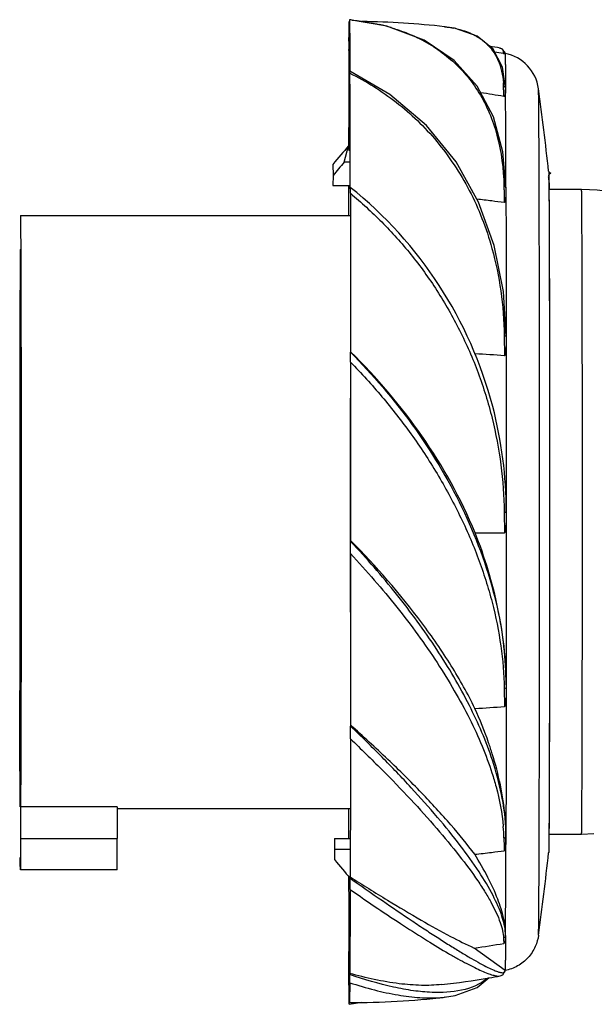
# Model space of a CAD drawing. Header units: millimetres. Extents: x 520 to 678, y -87 to 8.
# Tile 1 of 2: x 520 to 575, y -87 to 8. Entities that reach past the tile are written whole.
import ezdxf

# ---------------------------------------------------------------- set-up
doc = ezdxf.new("R2010")
doc.units = ezdxf.units.MM
doc.header["$LTSCALE"] = 30.734
doc.layers.get('0').update_dxf_attribs({"linetype": 'CONTINUOUS'})

msp = doc.modelspace()

# ---------------------------------------------------------------- linework, layer by layer
at = {"color": 7, "linetype": 'Continuous'}
for p, q in [((554.9, 7.375), (551.291, 7.989)), ((551.291, 7.982), (551.291, 7.989)), ((560.429, 7.315), (560.487, 7.309)), ((560.487, 7.309), (560.45, 7.312)), ((551.241, 5.018), (551.241, 5.131)), ((551.281, 5.166), (551.281, 5.166)), ((565.764, 5.259), (565.776, 5.257)), ((566.264, 4.767), (566.264, 4.761)), ((566.265, 4.735), (566.264, 4.761)), ((566.265, 4.735), (566.265, 4.735)), ((566.304, 1.972), (566.308, 1.405)), ((566.308, 1.402), (566.308, 1.384)), ((550.788, -5.705), (551.208, -4.139)), ((551.209, -4.508), (551.353, -4.623)), ((549.702, -5.923), (549.707, -6.977)), ((551.357, -5.705), (550.788, -5.705)), ((570.458, -6.581), (570.46, -6.618)), ((549.707, -6.977), (549.704, -7.965)), ((549.704, -7.965), (551.373, -7.965)), ((551.199, -7.924), (551.198, -8.083)), ((551.373, -8.13), (551.373, -8.13)), ((573.625, -8.349), (570.487, -8.349)), ((519.626, -10.849), (551.37, -10.849)), ((566.179, -22.391), (566.209, -24.324)), ((551.397, -23.936), (551.397, -23.982)), ((551.377, -29.703), (551.39, -28.388)), ((566.188, -39.357), (566.216, -41.341)), ((563.38, -41.341), (566.216, -41.341)), ((551.403, -42.087), (551.404, -42.173)), ((566.179, -56.32), (566.205, -58.054)), ((566.37, -55.959), (566.37, -55.97)), ((551.391, -59.822), (551.392, -59.934)), ((528.933, -67.69), (519.633, -67.69)), ((519.633, -67.69), (519.633, -70.748)), ((528.926, -67.849), (551.37, -67.849)), ((528.933, -67.69), (528.933, -70.748)), ((566.346, -70.516), (566.322, -69.562)), ((566.348, -69.606), (566.346, -70.513)), ((519.633, -70.748), (528.933, -70.748)), ((549.858, -70.732), (551.363, -70.732)), ((549.858, -70.732), (549.862, -71.775)), ((551.198, -70.599), (551.199, -70.757)), ((573.625, -70.349), (570.487, -70.349)), ((574.793, -70.308), (573.625, -70.349)), ((549.862, -71.775), (549.86, -72.774)), ((549.862, -71.775), (551.362, -71.775)), ((528.926, -73.749), (519.626, -73.749)), ((551.209, -74.423), (551.21, -74.583)), ((551.363, -74.44), (551.363, -74.561)), ((566.308, -80.077), (566.303, -79.844)), ((566.308, -80.149), (566.304, -80.661)), ((566.308, -80.149), (566.308, -80.158)), ((566.264, -83.432), (563.303, -81.273)), ((551.228, -81.619), (551.227, -81.666)), ((551.228, -81.763), (551.228, -81.619)), ((551.246, -81.735), (551.246, -81.747)), ((551.246, -81.816), (551.246, -81.827)), ((566.264, -83.432), (566.078, -83.292)), ((551.281, -83.863), (551.281, -83.863)), ((551.321, -83.716), (551.321, -83.828)), ((565.774, -83.959), (565.782, -83.957)), ((565.774, -83.958), (565.782, -83.957)), ((565.782, -83.957), (565.794, -83.955)), ((560.485, -86.008), (560.447, -86.011)), ((560.485, -86.008), (560.447, -86.012)), ((551.271, -86.686), (552.47, -86.481)), ((551.271, -86.679), (551.271, -86.686))]:
    msp.add_line(p, q, dxfattribs=at)
for points in [[(566.346, -8.159), (566.064, -4.705), (565.145, -1.348), (563.582, 1.589), (561.369, 4.062), (558.489, 6.014), (554.9, 7.375)], [(565.102, 5.148), (563.578, 6.399), (561.395, 7.17), (560.45, 7.312)], [(566.308, 1.401), (566.017, 3.431), (565.102, 5.148)], [(566.264, 4.767), (566.029, 5.165), (565.764, 5.259)], [(565.222, -13.724), (563.71, -9.545), (561.546, -5.678), (558.71, -2.197), (555.18, 0.809), (551.336, 3.05)], [(566.371, -22.465), (566.104, -18.159), (565.222, -13.724)], [(560.428, -86.014), (561.467, -85.853), (563.594, -85.075), (564.725, -84.12)], [(565.782, -83.957), (566.04, -83.864), (566.264, -83.446)]]:
    msp.add_lwpolyline(points, dxfattribs=at)
for centre, radius, start, end in [((548.999, -16.238), 24.328, 84.01043, 84.59255), ((551.275, -75.799), 83.617, 83.70015, 89.15709), ((549.841, -11.28), 19.295, 73.5678, 77.01652), ((559.562, -1.75), 9.103, 77.57117, 78.97162), ((561.004, 2.009), 5.051, 47.93394, 53.9363), ((1224.426, -0.831), 673.21, 179.502129, 179.669594), ((551.272, -73.807), 80.384, 79.60476, 80.32231), ((551.292, -73.779), 79.887, 79.31347, 79.94128), ((565.514, 0.805), 4.002, 7.78395, 79.20604), ((1945.42, -7.553), 1394.215, 179.561213, 179.874877), ((-2892.998, -13.525), 3444.375, 0.089747, 0.272394), ((557.393, 1.291), 8.729, 2.06997, 4.07335), ((551.433, -83.772), 85.651, 80.10623, 81.6201), ((238.995, -9.84), 327.321, 1.82859, 2.00408), ((-1853.046, -12.846), 2419.396, 0.110713, 0.335147), ((272.252, -39.349), 300, 6.27059, 7.79531), ((616.308, -62.448), 86.676, 139.10598, 140.20928), ((526.409, -39.351), 39.974, 14.70367, 51.35412), ((573.625, -25.349), 17.001, 49.63287, 89.99932), ((551.571, -119.096), 110.472, 83.03033, 83.77011), ((551.662, -118.365), 109.735, 82.39434, 83.03092), ((551.743, -224.517), 200.715, 85.8669, 86.67831), ((526.467, -39.33), 39.912, 359.98394, 14.69656), ((15.014, -43.186), 536.39, 359.98291, 0.10815), ((551.725, 142.506), 201.082, 273.31944, 274.12937), ((-6.766, -60.402), 558.157, 359.92279, 0.048), ((548.901, -71.078), 17.256, 1.27478, 4.96244), ((-2618.431, -62.877), 3184.786, 359.690629, 359.860067), ((551.526, 37.896), 110.788, 276.96602, 277.59991), ((551.561, 37.622), 110.513, 276.11936, 276.96525), ((272.252, -39.349), 300, 352.20468, 353.72941), ((201.484, -74.615), 349.878, 359.83164, 0.00872), ((630.119, -77.598), 64.061, 182.42319, 182.88868), ((551.376, 3.854), 85.958, 277.97603, 279.89044), ((551.289, -4.856), 80.418, 276.32632, 279.62103), ((551.294, -4.888), 80.386, 279.62115, 280.39181), ((551.286, -2.908), 83.607, 270, 276.28943), ((559.238, -74.685), 11.391, 273.72016, 275.99495)]:
    msp.add_arc(centre, radius, start, end, dxfattribs=at)
for major_axis, ratio, start_param, end_param in [((23.927, 44.649), 0.229651, 0.794287, 0.855664), ((-23.874, 44.662), 0.225651, -3.994846, -3.933469)]:
    msp.add_ellipse((541.755, -39.349), major_axis=major_axis, ratio=ratio, start_param=start_param, end_param=end_param, dxfattribs=at)
for points, knots in [([(551.243, 5.909), (551.245, 6.057), (551.247, 6.334), (551.251, 6.721), (551.255, 7.049), (551.259, 7.318), (551.262, 7.505), (551.265, 7.625), (551.267, 7.693), (551.27, 7.744), (551.27, 7.785), (551.275, 7.802), (551.273, 7.818), (551.276, 7.818)], [0, 0, 0, 0, 0.23277, 0.435314, 0.607288, 0.748348, 0.858241, 0.901464, 0.936855, 0.964403, 0.984099, 0.995941, 1, 1, 1, 1]), ([(551.291, 7.982), (551.297, 7.781), (551.305, 7.229), (551.322, 5.542), (551.329, 4.057), (551.334, 2.922)], [0, 0, 0, 0, 0.119297, 0.327423, 1, 1, 1, 1]), ([(551.537, 7.957), (551.762, 7.934), (552.647, 7.829), (553.527, 7.672), (554.176, 7.522)], [0, 0, 0, 0, 0.252672, 1, 1, 1, 1]), ([(555.3, 7.227), (555.492, 7.17), (556.252, 6.932), (556.996, 6.642), (557.537, 6.396)], [0, 0, 0, 0, 0.252702, 1, 1, 1, 1]), ([(560.487, 7.309), (560.556, 7.301), (560.83, 7.268), (561.102, 7.225), (561.303, 7.185)], [0, 0, 0, 0, 0.254515, 1, 1, 1, 1]), ([(561.521, 7.14), (561.689, 7.103), (562.326, 6.943), (562.946, 6.704), (563.372, 6.473)], [0, 0, 0, 0, 0.262104, 1, 1, 1, 1]), ([(551.243, 5.909), (551.243, 5.869), (551.242, 5.609), (551.241, 5.35), (551.241, 5.131)], [0, 0, 0, 0, 0.154434, 1, 1, 1, 1]), ([(557.537, 6.396), (558.17, 6.107), (559.394, 5.447), (561.065, 4.198), (562.548, 2.713), (563.805, 0.983), (564.804, -0.982), (565.82, -3.951), (566.118, -6.366), (566.154, -8.006)], [0, 0, 0, 0, 0.117628, 0.234088, 0.351499, 0.470973, 0.594081, 0.722681, 1, 1, 1, 1]), ([(563.372, 6.473), (563.425, 6.444), (563.633, 6.327), (563.834, 6.197), (563.977, 6.092)], [0, 0, 0, 0, 0.253658, 1, 1, 1, 1]), ([(564.388, 5.759), (564.639, 5.532), (565.099, 5.021), (565.815, 3.767), (566.046, 2.662), (566.1, 1.911)], [0, 0, 0, 0, 0.235365, 0.475319, 1, 1, 1, 1]), ([(551.281, 5.166), (551.278, 5.166), (551.28, 5.149), (551.275, 5.13), (551.275, 5.087), (551.272, 5.032), (551.27, 4.959), (551.267, 4.831), (551.263, 4.631), (551.259, 4.343), (551.254, 3.992), (551.25, 3.579), (551.248, 3.283), (551.246, 3.125)], [0, 0, 0, 0, 0.004156, 0.01608, 0.035836, 0.063427, 0.098844, 0.14208, 0.251968, 0.392939, 0.564762, 0.767202, 1, 1, 1, 1]), ([(551.316, 3.13), (551.314, 3.287), (551.312, 3.58), (551.308, 3.99), (551.303, 4.338), (551.299, 4.624), (551.296, 4.824), (551.292, 4.953), (551.29, 5.026), (551.288, 5.083), (551.287, 5.125), (551.283, 5.15), (551.284, 5.163), (551.281, 5.166)], [0, 0, 0, 0, 0.231045, 0.43223, 0.603292, 0.744005, 0.854148, 0.897701, 0.933561, 0.96172, 0.982173, 0.994918, 1, 1, 1, 1]), ([(565.828, 5.245), (565.889, 5.228), (566.009, 5.169), (566.062, 5.046), (566.072, 4.986)], [0, 0, 0, 0, 0.511243, 1, 1, 1, 1]), ([(566.072, 4.986), (566.075, 4.967), (566.088, 4.879), (566.098, 4.791), (566.106, 4.722)], [0, 0, 0, 0, 0.215375, 1, 1, 1, 1]), ([(566.072, 4.986), (566.122, 4.977), (566.22, 4.923), (566.261, 4.819), (566.264, 4.767)], [0, 0, 0, 0, 0.499326, 1, 1, 1, 1]), ([(566.265, 4.735), (566.265, 4.733), (566.257, 4.729), (566.243, 4.722), (566.19, 4.711), (566.142, 4.715), (566.106, 4.722)], [0, 0, 0, 0, 0.033283, 0.126109, 0.320274, 1, 1, 1, 1]), ([(566.265, 4.735), (566.267, 4.731), (566.267, 4.713), (566.271, 4.678), (566.272, 4.62), (566.275, 4.541), (566.278, 4.441), (566.281, 4.266), (566.285, 3.994), (566.29, 3.605), (566.295, 3.134), (566.3, 2.58), (566.303, 2.183), (566.304, 1.972)], [0, 0, 0, 0, 0.00547, 0.018596, 0.039397, 0.067869, 0.103999, 0.147778, 0.258203, 0.398923, 0.569699, 0.770223, 1, 1, 1, 1]), ([(551.336, 3.05), (551.335, 3.05), (551.337, 3.039), (551.334, 3.029), (551.336, 3.001), (551.335, 2.981), (551.335, 2.969)], [0, 0, 0, 0, 0.056038, 0.2336, 0.544371, 1, 1, 1, 1]), ([(551.338, 2.85), (551.338, 2.877), (551.337, 2.926), (551.337, 2.983), (551.336, 3.017), (551.337, 3.034), (551.335, 3.043), (551.337, 3.049), (551.336, 3.05)], [0, 0, 0, 0, 0.417379, 0.730341, 0.844703, 0.929081, 0.981541, 1, 1, 1, 1]), ([(551.338, 2.85), (552.117, 2.457), (553.652, 1.601), (555.831, 0.082), (557.87, -1.68), (559.737, -3.695), (561.406, -5.953), (562.881, -8.429), (564.102, -11.129), (564.729, -13.03), (565, -14.007)], [0, 0, 0, 0, 0.117041, 0.235519, 0.35571, 0.478053, 0.603214, 0.731849, 0.864021, 1, 1, 1, 1]), ([(566.116, 1.607), (566.166, 1.594), (566.264, 1.551), (566.308, 1.449), (566.308, 1.401)], [0, 0, 0, 0, 0.520032, 1, 1, 1, 1]), ([(566.309, 1.306), (566.309, 1.246), (566.307, 1.127), (566.295, 0.946), (566.273, 0.794), (566.239, 0.689), (566.209, 0.628), (566.171, 0.601), (566.15, 0.605)], [0, 0, 0, 0, 0.237129, 0.478175, 0.723218, 0.848437, 0.913954, 1, 1, 1, 1]), ([(569.48, -80.039), (569.484, -80.011), (569.486, -79.921), (569.492, -79.741), (569.496, -79.465), (569.501, -79.095), (569.506, -78.631), (569.513, -77.829), (569.521, -76.604), (569.53, -74.873), (569.539, -72.809), (569.547, -70.43), (569.557, -66.697), (569.568, -61.435), (569.577, -54.549), (569.583, -47.092), (569.585, -39.346), (569.583, -31.599), (569.577, -24.144), (569.568, -17.258), (569.557, -11.996), (569.547, -8.264), (569.539, -5.885), (569.53, -3.822), (569.521, -2.093), (569.514, -0.868), (569.506, -0.067), (569.501, 0.398), (569.496, 0.769), (569.491, 1.046), (569.485, 1.227), (569.484, 1.314), (569.48, 1.341)], [0, 0, 0, 0, 0.001055, 0.00328, 0.006673, 0.011225, 0.016927, 0.023764, 0.040778, 0.062108, 0.087554, 0.116876, 0.149798, 0.225177, 0.310863, 0.403642, 0.500036, 0.596429, 0.689205, 0.774886, 0.850253, 0.88317, 0.912487, 0.937925, 0.959241, 0.97622, 0.983086, 0.988775, 0.993333, 0.996787, 0.998978, 1, 1, 1, 1]), ([(570.46, -6.618), (570.465, -6.723), (570.47, -7.031), (570.478, -7.64), (570.485, -8.537), (570.496, -10.285), (570.508, -13.11), (570.519, -17.189), (570.529, -22.074), (570.536, -27.587), (570.54, -33.528), (570.541, -37.609), (570.541, -39.685)], [0, 0, 0, 0, 0.00952, 0.027974, 0.055194, 0.09093, 0.186582, 0.31145, 0.460991, 0.62977, 0.811638, 1, 1, 1, 1]), ([(570.43, -6.658), (570.47, -6.668), (570.523, -6.683), (570.582, -6.711), (570.613, -6.732), (570.631, -6.771), (570.604, -6.813), (570.565, -6.85), (570.503, -6.905), (570.433, -6.99), (570.418, -7.128), (570.439, -7.273), (570.471, -7.436), (570.502, -7.691), (570.498, -8.054), (570.483, -8.541), (570.486, -9.099), (570.495, -9.726), (570.502, -10.421), (570.506, -11.479), (570.509, -12.957), (570.517, -14.91), (570.523, -17.087), (570.528, -19.469), (570.532, -22.033), (570.536, -24.756), (570.541, -28.631), (570.544, -33.675), (570.546, -39.837), (570.544, -45.98), (570.539, -51.878), (570.532, -57.318), (570.523, -61.471), (570.515, -64.417), (570.508, -66.295), (570.501, -67.927), (570.495, -69.297), (570.486, -70.393), (570.481, -71.208), (570.47, -71.75), (570.468, -72.021), (570.458, -72.116)], [0, 0, 0, 0, 0.001891, 0.002518, 0.002977, 0.003586, 0.004229, 0.005086, 0.006076, 0.008014, 0.009946, 0.012181, 0.014736, 0.017539, 0.023885, 0.031299, 0.039799, 0.049362, 0.059959, 0.071563, 0.097695, 0.12753, 0.160795, 0.19718, 0.236354, 0.277955, 0.321602, 0.413416, 0.508434, 0.603158, 0.694112, 0.777979, 0.851702, 0.883903, 0.912597, 0.937522, 0.958452, 0.975201, 0.987626, 0.995661, 1, 1, 1, 1]), ([(551.198, -8.083), (551.198, -8.304), (551.195, -9.215), (551.193, -10.127), (551.192, -10.817)], [0, 0, 0, 0, 0.242832, 1, 1, 1, 1]), ([(551.376, -8.707), (551.376, -8.633), (551.375, -8.526), (551.375, -8.392), (551.375, -8.308), (551.374, -8.238), (551.374, -8.189), (551.373, -8.16), (551.374, -8.144), (551.372, -8.137), (551.374, -8.13), (551.373, -8.13)], [0, 0, 0, 0, 0.387197, 0.554076, 0.700126, 0.822267, 0.916553, 0.951729, 0.977927, 0.994327, 1, 1, 1, 1]), ([(566.154, -8.006), (566.156, -8.137), (566.167, -8.666), (566.178, -9.196), (566.186, -9.595)], [0, 0, 0, 0, 0.246482, 1, 1, 1, 1]), ([(566.154, -8.006), (566.179, -8.013), (566.227, -8.027), (566.291, -8.056), (566.335, -8.101), (566.346, -8.14), (566.346, -8.158)], [0, 0, 0, 0, 0.301018, 0.565082, 0.791773, 1, 1, 1, 1]), ([(566.346, -8.313), (566.346, -8.422), (566.344, -8.64), (566.334, -8.912), (566.318, -9.131), (566.3, -9.293), (566.276, -9.433), (566.249, -9.53), (566.214, -9.598), (566.186, -9.595)], [0, 0, 0, 0, 0.247908, 0.497387, 0.622614, 0.748045, 0.873532, 0.936371, 1, 1, 1, 1]), ([(566.346, -8.313), (566.349, -9.373), (566.36, -14.092), (566.367, -18.812), (566.371, -22.471)], [0, 0, 0, 0, 0.224545, 1, 1, 1, 1]), ([(573.665, -12.279), (573.663, -11.977), (573.661, -11.411), (573.656, -10.619), (573.652, -10.032), (573.648, -9.621), (573.646, -9.357), (573.643, -9.124), (573.641, -8.922), (573.638, -8.75), (573.636, -8.61), (573.634, -8.512), (573.632, -8.449), (573.631, -8.414), (573.629, -8.387), (573.629, -8.366), (573.626, -8.357), (573.627, -8.349), (573.625, -8.349)], [0, 0, 0, 0, 0.230467, 0.432105, 0.604138, 0.678816, 0.745832, 0.805128, 0.856647, 0.900332, 0.936128, 0.964004, 0.974968, 0.983945, 0.990934, 0.995935, 0.998948, 1, 1, 1, 1]), ([(551.376, -8.707), (552.42, -9.581), (554.466, -11.439), (557.273, -14.56), (559.361, -17.45), (560.859, -19.93), (561.905, -21.877), (562.86, -23.893), (563.703, -25.979), (564.425, -28.125), (565.237, -31.051), (565.945, -34.795), (566.165, -37.837), (566.188, -39.357)], [0, 0, 0, 0, 0.116327, 0.235696, 0.358012, 0.420258, 0.483183, 0.546715, 0.610762, 0.675238, 0.740044, 0.870118, 1, 1, 1, 1]), ([(551.376, -8.707), (551.378, -9.862), (551.388, -14.938), (551.394, -20.014), (551.397, -23.936)], [0, 0, 0, 0, 0.227531, 1, 1, 1, 1]), ([(519.626, -10.849), (519.627, -10.849), (519.627, -10.855), (519.628, -10.862), (519.629, -10.878), (519.631, -10.909), (519.632, -10.964), (519.634, -11.047), (519.636, -11.153), (519.639, -11.284), (519.641, -11.438), (519.644, -11.689), (519.647, -12.061), (519.651, -12.575), (519.655, -13.179), (519.659, -13.87), (519.663, -14.646), (519.666, -15.505), (519.67, -16.443), (519.675, -17.845), (519.68, -19.77), (519.683, -21.356), (519.685, -22.193)], [0, 0, 0, 0, 0.000278, 0.00107, 0.002385, 0.004224, 0.00947, 0.016804, 0.02622, 0.037712, 0.051274, 0.066891, 0.104233, 0.149617, 0.202896, 0.263885, 0.332389, 0.408173, 0.490976, 0.58053, 0.778721, 1, 1, 1, 1]), ([(573.665, -66.421), (573.683, -62.63), (573.7, -53.606), (573.71, -39.351), (573.7, -25.095), (573.683, -16.071), (573.665, -12.279)], [0, 0, 0, 0, 0.210068, 0.499979, 0.78988, 1, 1, 1, 1]), ([(519.626, -14.099), (519.624, -14.099), (519.625, -14.106), (519.623, -14.115), (519.622, -14.136), (519.621, -14.161), (519.62, -14.196), (519.618, -14.256), (519.616, -14.351), (519.614, -14.486), (519.612, -14.652), (519.61, -14.847), (519.606, -15.166), (519.603, -15.636), (519.599, -16.285), (519.595, -17.045), (519.591, -17.912), (519.587, -18.882), (519.583, -19.95), (519.58, -21.111), (519.576, -22.828), (519.571, -25.162), (519.566, -28.156), (519.563, -31.364), (519.561, -34.726), (519.559, -38.175), (519.56, -42.761), (519.563, -48.221), (519.569, -52.516), (519.573, -54.548)], [0, 0, 0, 0, 0.000098, 0.00038, 0.000849, 0.001505, 0.002347, 0.003375, 0.00599, 0.009347, 0.013442, 0.018268, 0.023822, 0.037083, 0.053159, 0.071976, 0.093441, 0.117452, 0.143895, 0.172641, 0.203554, 0.271276, 0.345762, 0.425584, 0.509214, 0.595048, 0.681441, 0.849305, 1, 1, 1, 1]), ([(565, -14.007), (565.372, -15.347), (565.943, -18.126), (566.155, -20.954), (566.179, -22.391)], [0, 0, 0, 0, 0.491745, 1, 1, 1, 1]), ([(519.685, -22.193), (519.694, -26.791), (519.7, -33.889), (519.7, -43.391), (519.695, -50.436), (519.686, -56.714), (519.674, -61.261), (519.662, -64.195), (519.654, -65.771), (519.645, -66.887), (519.639, -67.476), (519.633, -67.69)], [0, 0, 0, 0, 0.303219, 0.468027, 0.626539, 0.767778, 0.881968, 0.92636, 0.961203, 0.985894, 1, 1, 1, 1]), ([(566.179, -22.391), (566.204, -22.397), (566.251, -22.407), (566.315, -22.415), (566.371, -22.441), (566.371, -22.465)], [0, 0, 0, 0, 0.365335, 0.664605, 1, 1, 1, 1]), ([(566.371, -22.657), (566.371, -22.798), (566.369, -23.01), (566.362, -23.293), (566.354, -23.505), (566.342, -23.717), (566.327, -23.893), (566.31, -24.034), (566.293, -24.138), (566.273, -24.227), (566.252, -24.289), (566.226, -24.325), (566.209, -24.324)], [0, 0, 0, 0, 0.249817, 0.374973, 0.500263, 0.625653, 0.751074, 0.81376, 0.876378, 0.938829, 0.969933, 1, 1, 1, 1]), ([(566.371, -22.657), (566.372, -24.001), (566.377, -29.562), (566.379, -35.124), (566.379, -39.342)], [0, 0, 0, 0, 0.241627, 1, 1, 1, 1]), ([(563.38, -41.341), (562.028, -38.068), (558.543, -31.833), (553.921, -26.415), (551.397, -23.936)], [0, 0, 0, 0, 0.500172, 1, 1, 1, 1]), ([(551.399, -24.929), (551.399, -24.831), (551.399, -24.516), (551.399, -24.2), (551.397, -23.982)], [0, 0, 0, 0, 0.307938, 1, 1, 1, 1]), ([(551.397, -23.982), (553.545, -26.149), (557.551, -30.84), (562.332, -38.727), (565.515, -47.196), (566.352, -53.105), (566.37, -55.97)], [0, 0, 0, 0, 0.253362, 0.509994, 0.762126, 1, 1, 1, 1]), ([(551.399, -24.929), (552.435, -26.01), (554.465, -28.24), (557.264, -31.814), (559.358, -34.99), (560.862, -37.637), (561.905, -39.66), (562.859, -41.713), (563.7, -43.796), (564.421, -45.9), (565.224, -48.689), (565.928, -52.154), (566.157, -54.951), (566.179, -56.32)], [0, 0, 0, 0, 0.126597, 0.254635, 0.383368, 0.447725, 0.511888, 0.575706, 0.639031, 0.70171, 0.763579, 0.884244, 1, 1, 1, 1]), ([(551.399, -24.929), (551.4, -26.329), (551.404, -32.048), (551.405, -37.768), (551.403, -42.087)], [0, 0, 0, 0, 0.244806, 1, 1, 1, 1]), ([(551.38, -39.341), (551.38, -38.53), (551.38, -35.317), (551.379, -32.105), (551.377, -29.703)], [0, 0, 0, 0, 0.252585, 1, 1, 1, 1]), ([(551.377, -48.98), (551.378, -48.188), (551.379, -44.975), (551.38, -41.763), (551.38, -39.341)], [0, 0, 0, 0, 0.24638, 1, 1, 1, 1]), ([(566.188, -39.357), (566.214, -39.361), (566.259, -39.365), (566.329, -39.354), (566.349, -39.351), (566.382, -39.343), (566.379, -39.342)], [0, 0, 0, 0, 0.409327, 0.739541, 0.945156, 1, 1, 1, 1]), ([(566.379, -39.543), (566.379, -39.695), (566.378, -39.923), (566.37, -40.228), (566.362, -40.456), (566.349, -40.684), (566.334, -40.873), (566.317, -41.025), (566.3, -41.137), (566.28, -41.233), (566.258, -41.299), (566.234, -41.341), (566.216, -41.341)], [0, 0, 0, 0, 0.250394, 0.375587, 0.500774, 0.625957, 0.751137, 0.81373, 0.876323, 0.938897, 0.97016, 1, 1, 1, 1]), ([(566.379, -39.543), (566.379, -40.966), (566.379, -46.523), (566.375, -52.079), (566.371, -56.212)], [0, 0, 0, 0, 0.256136, 1, 1, 1, 1]), ([(570.541, -39.685), (570.541, -41.769), (570.54, -45.855), (570.535, -51.79), (570.528, -57.267), (570.519, -61.452), (570.511, -64.422), (570.504, -66.316), (570.498, -67.961), (570.49, -69.343), (570.483, -70.448), (570.476, -71.191), (570.47, -71.64), (570.467, -71.865), (570.462, -72.015), (570.46, -72.091), (570.458, -72.116)], [0, 0, 0, 0, 0.192751, 0.378018, 0.549007, 0.699416, 0.76514, 0.823716, 0.874602, 0.917332, 0.95151, 0.976821, 0.986076, 0.993034, 0.997677, 1, 1, 1, 1]), ([(566.37, -55.959), (566.354, -53.507), (565.786, -48.507), (564.315, -43.705), (563.38, -41.341)], [0, 0, 0, 0, 0.490884, 1, 1, 1, 1]), ([(563.369, -58.239), (562.678, -56.829), (561.088, -54.006), (557.267, -48.466), (553.854, -44.574), (551.403, -42.087)], [0, 0, 0, 0, 0.233439, 0.480776, 1, 1, 1, 1]), ([(565.046, -63.225), (564.446, -61.411), (562.861, -57.733), (559.718, -52.404), (555.857, -47.153), (552.943, -43.806), (551.404, -42.173)], [0, 0, 0, 0, 0.226867, 0.473638, 0.733421, 1, 1, 1, 1]), ([(551.405, -43.346), (551.404, -44.778), (551.402, -50.27), (551.397, -55.762), (551.391, -59.822)], [0, 0, 0, 0, 0.260772, 1, 1, 1, 1]), ([(551.405, -43.346), (552.173, -44.186), (553.689, -45.872), (555.853, -48.467), (557.878, -51.11), (559.728, -53.79), (561.383, -56.485), (562.85, -59.153), (564.065, -61.791), (564.72, -63.561), (565.001, -64.432)], [0, 0, 0, 0, 0.135156, 0.269086, 0.401036, 0.530154, 0.655534, 0.77626, 0.891357, 1, 1, 1, 1]), ([(519.573, -54.548), (519.574, -55.29), (519.577, -56.695), (519.583, -58.678), (519.588, -60.173), (519.593, -61.234), (519.596, -61.921), (519.599, -62.534), (519.603, -63.069), (519.606, -63.524), (519.61, -63.854), (519.612, -64.077), (519.614, -64.213), (519.616, -64.328), (519.618, -64.423), (519.62, -64.497), (519.621, -64.545), (519.623, -64.573), (519.623, -64.587), (519.625, -64.593), (519.625, -64.599), (519.626, -64.599)], [0, 0, 0, 0, 0.221277, 0.419466, 0.591823, 0.667607, 0.736112, 0.7971, 0.850379, 0.895764, 0.933107, 0.948725, 0.962287, 0.973779, 0.983195, 0.99053, 0.995776, 0.997614, 0.99893, 0.999722, 1, 1, 1, 1]), ([(519.618, -67.691), (519.608, -67.29), (519.601, -66.11), (519.586, -63.805), (519.575, -60.477), (519.569, -57.928), (519.566, -56.505)], [0, 0, 0, 0, 0.107476, 0.316436, 0.618145, 1, 1, 1, 1]), ([(566.37, -56.213), (566.375, -56.242), (566.304, -56.311), (566.227, -56.327), (566.179, -56.32)], [0, 0, 0, 0, 0.374369, 1, 1, 1, 1]), ([(566.37, -56.398), (566.37, -56.538), (566.368, -56.748), (566.361, -57.028), (566.352, -57.238), (566.339, -57.447), (566.324, -57.621), (566.306, -57.76), (566.29, -57.863), (566.269, -57.951), (566.247, -58.015), (566.223, -58.053), (566.205, -58.054)], [0, 0, 0, 0, 0.24989, 0.37459, 0.499163, 0.623662, 0.748205, 0.810574, 0.873115, 0.936057, 0.967977, 1, 1, 1, 1]), ([(566.37, -56.398), (566.369, -57.591), (566.364, -61.993), (566.356, -66.396), (566.348, -69.606)], [0, 0, 0, 0, 0.270913, 1, 1, 1, 1]), ([(565.035, -62.612), (564.921, -62.249), (564.432, -60.767), (563.85, -59.316), (563.369, -58.239)], [0, 0, 0, 0, 0.243766, 1, 1, 1, 1]), ([(563.342, -72.261), (562.618, -71.287), (560.967, -69.271), (558.164, -66.238), (554.93, -63.044), (552.607, -60.908), (551.391, -59.822)], [0, 0, 0, 0, 0.210827, 0.451931, 0.716953, 1, 1, 1, 1]), ([(566.303, -79.844), (566.273, -79.292), (565.964, -78.039), (565.072, -76.07), (563.707, -73.805), (561.905, -71.302), (559.716, -68.611), (557.194, -65.782), (554.396, -62.86), (552.419, -60.914), (551.392, -59.934)], [0, 0, 0, 0, 0.065734, 0.151513, 0.256853, 0.379974, 0.51849, 0.669688, 0.831018, 1, 1, 1, 1]), ([(551.391, -61.154), (551.39, -62.4), (551.383, -66.829), (551.373, -71.258), (551.363, -74.44)], [0, 0, 0, 0, 0.281393, 1, 1, 1, 1]), ([(551.391, -61.154), (552.398, -62.134), (554.36, -64.05), (557.142, -66.912), (559.636, -69.674), (561.79, -72.283), (563.344, -74.343), (564.344, -75.896), (565.107, -77.209), (565.694, -78.434), (566.03, -79.569), (566.105, -80.074), (566.116, -80.307)], [0, 0, 0, 0, 0.172359, 0.336425, 0.489426, 0.628648, 0.75143, 0.805718, 0.854998, 0.937807, 0.971371, 1, 1, 1, 1]), ([(566.346, -70.516), (566.347, -69.889), (566.228, -67.212), (565.646, -64.568), (565.035, -62.612)], [0, 0, 0, 0, 0.234318, 1, 1, 1, 1]), ([(566.322, -69.562), (566.268, -68.535), (565.973, -66.387), (565.401, -64.299), (565.046, -63.225)], [0, 0, 0, 0, 0.476099, 1, 1, 1, 1]), ([(565.001, -64.432), (565.144, -64.877), (565.645, -66.562), (565.982, -68.3), (566.093, -69.586)], [0, 0, 0, 0, 0.265773, 1, 1, 1, 1]), ([(573.625, -70.349), (573.627, -70.348), (573.626, -70.34), (573.629, -70.331), (573.629, -70.31), (573.631, -70.283), (573.632, -70.247), (573.634, -70.185), (573.636, -70.087), (573.638, -69.946), (573.641, -69.775), (573.643, -69.573), (573.646, -69.34), (573.648, -69.076), (573.652, -68.666), (573.656, -68.079), (573.661, -67.288), (573.663, -66.722), (573.665, -66.421)], [0, 0, 0, 0, 0.001074, 0.00411, 0.009132, 0.016141, 0.025137, 0.036117, 0.064024, 0.099843, 0.143545, 0.195074, 0.254375, 0.321389, 0.396059, 0.56805, 0.769623, 1, 1, 1, 1]), ([(551.192, -67.889), (551.192, -68.121), (551.194, -69.024), (551.196, -69.928), (551.198, -70.599)], [0, 0, 0, 0, 0.256944, 1, 1, 1, 1]), ([(519.633, -70.748), (519.633, -70.943), (519.633, -71.326), (519.633, -71.881), (519.632, -72.394), (519.631, -72.784), (519.631, -73.06), (519.63, -73.235), (519.629, -73.386), (519.629, -73.511), (519.628, -73.599), (519.627, -73.656), (519.627, -73.689), (519.626, -73.713), (519.627, -73.733), (519.625, -73.741), (519.627, -73.749), (519.626, -73.749)], [0, 0, 0, 0, 0.195039, 0.382701, 0.555551, 0.707099, 0.772997, 0.831462, 0.881906, 0.923866, 0.956932, 0.970018, 0.98077, 0.989165, 0.99518, 0.998794, 1, 1, 1, 1]), ([(528.926, -73.749), (528.927, -73.749), (528.925, -73.741), (528.927, -73.733), (528.926, -73.713), (528.927, -73.689), (528.927, -73.656), (528.928, -73.599), (528.929, -73.511), (528.929, -73.386), (528.93, -73.235), (528.931, -73.06), (528.931, -72.784), (528.932, -72.394), (528.933, -71.881), (528.933, -71.326), (528.933, -70.943), (528.933, -70.748)], [0, 0, 0, 0, 0.001206, 0.00482, 0.010835, 0.01923, 0.029982, 0.043068, 0.076134, 0.118094, 0.168538, 0.227003, 0.292901, 0.444449, 0.617299, 0.804961, 1, 1, 1, 1]), ([(566.154, -70.695), (566.205, -70.685), (566.297, -70.651), (566.349, -70.557), (566.345, -70.516)], [0, 0, 0, 0, 0.565518, 1, 1, 1, 1]), ([(566.154, -70.695), (566.156, -70.799), (566.164, -71.208), (566.172, -71.616), (566.179, -71.92)], [0, 0, 0, 0, 0.256131, 1, 1, 1, 1]), ([(566.345, -70.655), (566.345, -70.762), (566.342, -70.975), (566.33, -71.242), (566.313, -71.454), (566.297, -71.586), (566.28, -71.691), (566.263, -71.773), (566.239, -71.849), (566.209, -71.916), (566.179, -71.92)], [0, 0, 0, 0, 0.247993, 0.494581, 0.617639, 0.740948, 0.802947, 0.865533, 0.929557, 1, 1, 1, 1]), ([(519.626, -73.749), (519.624, -73.748), (519.627, -73.738), (519.623, -73.727), (519.625, -73.7), (519.624, -73.666), (519.623, -73.621), (519.623, -73.543), (519.622, -73.421), (519.621, -73.25), (519.621, -73.045), (519.62, -72.809), (519.619, -72.642), (519.619, -72.554)], [0, 0, 0, 0, 0.004218, 0.016784, 0.037685, 0.06688, 0.104241, 0.149622, 0.263844, 0.408101, 0.58055, 0.778921, 1, 1, 1, 1]), ([(566.308, -80.077), (566.312, -79.527), (566.154, -78.325), (565.557, -76.454), (564.605, -74.391), (563.796, -72.99), (563.342, -72.261)], [0, 0, 0, 0, 0.195301, 0.426321, 0.695042, 1, 1, 1, 1]), ([(551.21, -74.583), (551.212, -75.337), (551.222, -77.748), (551.232, -80.159), (551.246, -81.816)], [0, 0, 0, 0, 0.312573, 1, 1, 1, 1]), ([(551.363, -74.44), (552.553, -75.196), (554.817, -76.608), (558.031, -78.521), (560.809, -80.066), (562.527, -80.928), (563.303, -81.273)], [0, 0, 0, 0, 0.307331, 0.581539, 0.815001, 1, 1, 1, 1]), ([(551.363, -74.561), (552.39, -75.285), (554.365, -76.663), (556.792, -78.316), (558.603, -79.518), (559.841, -80.323), (560.991, -81.051), (562.045, -81.699), (562.995, -82.262), (563.833, -82.735), (564.553, -83.114), (565.148, -83.396), (565.614, -83.573), (565.928, -83.649), (566.111, -83.644), (566.205, -83.61), (566.261, -83.531), (566.265, -83.469), (566.264, -83.435)], [0, 0, 0, 0, 0.213401, 0.408831, 0.498594, 0.582364, 0.659606, 0.729801, 0.79244, 0.847049, 0.89319, 0.93049, 0.958705, 0.977997, 0.984606, 0.989683, 0.994314, 1, 1, 1, 1]), ([(551.361, -75.643), (551.356, -77.257), (551.346, -79.948), (551.331, -82.639), (551.321, -83.716)], [0, 0, 0, 0, 0.599977, 1, 1, 1, 1]), ([(551.361, -75.643), (552.237, -76.262), (553.943, -77.43), (556.42, -79.07), (558.688, -80.516), (560.432, -81.583), (561.702, -82.308), (562.544, -82.76), (563.304, -83.144), (563.974, -83.461), (564.555, -83.703), (565.044, -83.87), (565.44, -83.961), (565.676, -83.973), (565.774, -83.959)], [0, 0, 0, 0, 0.192195, 0.370705, 0.532375, 0.674249, 0.737193, 0.794475, 0.845503, 0.889763, 0.927316, 0.958169, 0.98229, 1, 1, 1, 1]), ([(566.116, -80.307), (566.17, -80.296), (566.272, -80.24), (566.311, -80.129), (566.308, -80.077)], [0, 0, 0, 0, 0.516771, 1, 1, 1, 1]), ([(566.308, -80.158), (566.307, -80.214), (566.304, -80.327), (566.289, -80.495), (566.263, -80.636), (566.225, -80.751), (566.179, -80.82), (566.14, -80.827)], [0, 0, 0, 0, 0.238152, 0.473574, 0.710308, 0.834681, 1, 1, 1, 1]), ([(569.48, -80.038), (569.429, -80.412), (569.208, -81.197), (568.523, -82.244), (567.504, -83.054), (566.684, -83.353), (566.264, -83.433)], [0, 0, 0, 0, 0.227729, 0.484354, 0.742026, 1, 1, 1, 1]), ([(566.304, -80.661), (566.303, -80.872), (566.3, -81.268), (566.295, -81.821), (566.29, -82.292), (566.286, -82.681), (566.281, -82.987), (566.277, -83.191), (566.272, -83.311), (566.27, -83.37), (566.267, -83.408), (566.266, -83.427), (566.264, -83.432)], [0, 0, 0, 0, 0.228497, 0.428101, 0.598319, 0.738845, 0.84945, 0.929922, 0.958814, 0.980127, 0.993852, 1, 1, 1, 1]), ([(551.224, -81.547), (551.224, -81.575), (551.225, -81.623), (551.225, -81.681), (551.226, -81.714), (551.225, -81.732), (551.227, -81.739), (551.225, -81.747), (551.226, -81.747)], [0, 0, 0, 0, 0.418957, 0.732557, 0.846842, 0.930847, 0.982605, 1, 1, 1, 1]), ([(551.226, -81.747), (551.227, -81.746), (551.225, -81.738), (551.228, -81.725), (551.226, -81.698), (551.227, -81.678), (551.227, -81.666)], [0, 0, 0, 0, 0.05873, 0.237358, 0.547324, 1, 1, 1, 1]), ([(551.271, -86.679), (551.265, -86.483), (551.257, -85.945), (551.24, -84.306), (551.233, -82.864), (551.228, -81.763)], [0, 0, 0, 0, 0.11991, 0.32818, 1, 1, 1, 1]), ([(551.246, -81.827), (551.248, -81.985), (551.25, -82.281), (551.254, -82.694), (551.259, -83.044), (551.263, -83.331), (551.267, -83.53), (551.27, -83.658), (551.272, -83.73), (551.275, -83.785), (551.275, -83.828), (551.28, -83.846), (551.278, -83.863), (551.281, -83.863)], [0, 0, 0, 0, 0.233065, 0.435703, 0.607641, 0.748651, 0.858504, 0.901692, 0.93704, 0.964541, 0.984189, 0.995986, 1, 1, 1, 1]), ([(551.319, -84.606), (551.319, -84.566), (551.32, -84.306), (551.321, -84.047), (551.321, -83.828)], [0, 0, 0, 0, 0.154434, 1, 1, 1, 1]), ([(560.15, -84.785), (559.507, -84.856), (558.142, -84.901), (555.168, -84.66), (552.88, -84.151), (551.321, -83.716)], [0, 0, 0, 0, 0.2172, 0.456858, 1, 1, 1, 1]), ([(564.57, -84.196), (563.161, -85.371), (560.43, -85.698), (557.395, -85.397), (554.722, -84.904), (552.7, -84.296), (551.321, -83.828)], [0, 0, 0, 0, 0.403977, 0.535609, 0.679286, 1, 1, 1, 1]), ([(551.319, -84.606), (551.317, -84.754), (551.315, -85.031), (551.311, -85.418), (551.307, -85.746), (551.303, -86.015), (551.3, -86.202), (551.297, -86.322), (551.295, -86.39), (551.292, -86.441), (551.292, -86.482), (551.287, -86.499), (551.289, -86.515), (551.286, -86.515)], [0, 0, 0, 0, 0.23277, 0.435314, 0.607288, 0.748348, 0.858241, 0.901464, 0.936855, 0.964403, 0.984099, 0.995941, 1, 1, 1, 1]), ([(551.319, -84.606), (552.105, -84.866), (553.642, -85.318), (555.897, -85.81), (557.996, -86.075), (559.342, -86.093), (559.977, -86.052)], [0, 0, 0, 0, 0.281699, 0.543892, 0.78385, 1, 1, 1, 1]), ([(551.271, -86.686), (551.273, -86.686), (551.269, -86.675), (551.273, -86.663), (551.271, -86.634), (551.273, -86.597), (551.273, -86.547), (551.273, -86.454), (551.273, -86.378), (551.274, -86.322)], [0, 0, 0, 0, 0.014366, 0.057545, 0.130538, 0.234692, 0.371689, 0.543502, 1, 1, 1, 1])]:
    msp.add_open_spline(points, degree=3, knots=knots, dxfattribs=at)
for points in [[(565.776, 5.257), (565.794, 5.254), (565.811, 5.25), (565.828, 5.245)], [(566.308, 1.384), (566.309, 1.357), (566.309, 1.331), (566.309, 1.305)], [(566.346, -8.171), (566.346, -8.219), (566.346, -8.267), (566.346, -8.314)], [(566.371, -22.471), (566.371, -22.533), (566.371, -22.595), (566.371, -22.657)], [(566.379, -39.342), (566.38, -39.409), (566.379, -39.476), (566.379, -39.543)], [(566.371, -56.212), (566.371, -56.274), (566.37, -56.336), (566.37, -56.397)], [(566.345, -70.513), (566.346, -70.561), (566.345, -70.608), (566.345, -70.655)], [(566.308, -80.073), (566.308, -80.098), (566.308, -80.124), (566.308, -80.149)]]:
    msp.add_open_spline(points, degree=3, dxfattribs=at)

doc.saveas('drawing.dxf')
